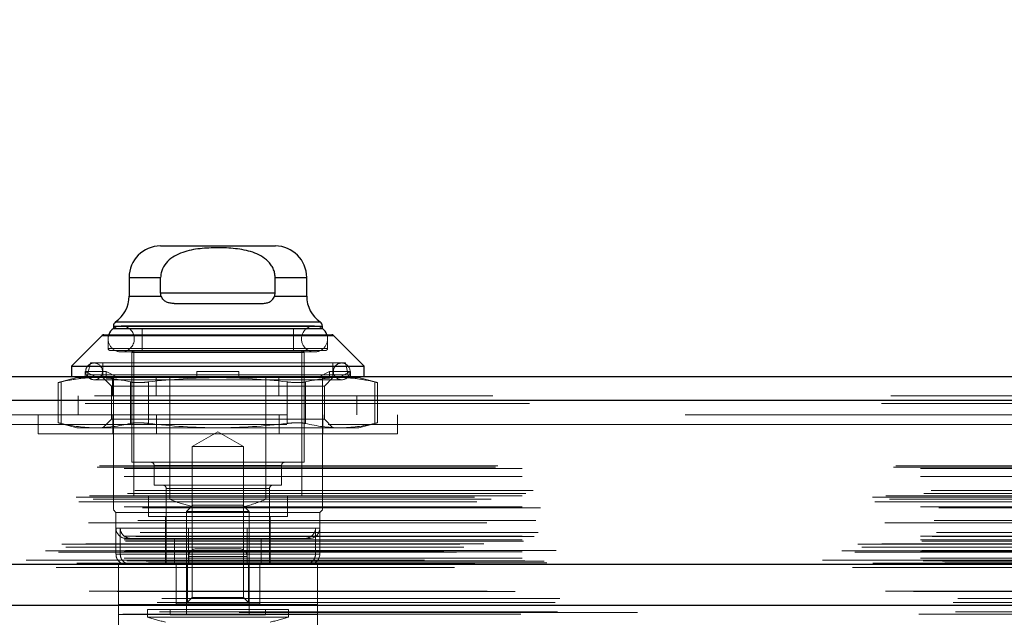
# Model space of a CAD drawing. Header units: inches. Extents: x 0.2 to 10.8, y 0.2 to 8.2.
# Tile 14 of 146: x 3.651 to 3.898, y 2.159 to 2.309. Entities that reach past the tile are written whole.
import ezdxf

# ---------------------------------------------------------------- set-up
doc = ezdxf.new("R2010")
doc.units = ezdxf.units.IN
doc.header["$MEASUREMENT"] = 0
doc.linetypes.add('HIDDEN', pattern=[0.07500000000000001, 0.05, -0.025])
doc.layers.add('DIMENSIONS', color=140, linetype='Continuous')
doc.styles.add('SLDTEXTSTYLE0', font='TXT', dxfattribs={"width": 0.7})
doc.dimstyles.new('SLDDIMSTYLE0', dxfattribs={"dimtxt": 0.0849609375, "dimasz": 0.13, "dimexe": 0, "dimexo": 0.0625, "dimgap": 0.021240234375, "dimtad": 0, "dimtih": 1, "dimtoh": 1, "dimlfac": 15, "dimrnd": 1e-09, "dimzin": 12, "dimdsep": 46, "dimtxsty": 'SLDTEXTSTYLE0', "dimsah": 1, "dimcen": 0.09, "dimadec": 0, "dimazin": 3, "dimtfac": 1, "dimtofl": 0, "dimtmove": 0, "dimatfit": 3, "dimfxl": 0, "dimfrac": 2, "dimtolj": 1, "dimtzin": 12, "dimarcsym": 0})

# ---------------------------------------------------------------- blocks, each defined once
blk = doc.blocks.new('_D_23')
at = {"layer": 'DIMENSIONS'}
for p, q in [((3.104856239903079, 2.204482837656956), (3.104856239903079, 2.574383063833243)), ((4.940722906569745, 2.204482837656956), (4.940722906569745, 2.574383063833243)), ((3.104856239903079, 2.449383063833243), (3.767690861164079, 2.449383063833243)), ((3.882817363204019, 2.449383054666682), (3.854287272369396, 2.449383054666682)), ((3.854287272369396, 2.449383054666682), (3.854287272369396, 2.314352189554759)), ((4.205965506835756, 2.449383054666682), (4.234495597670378, 2.449383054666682)), ((4.234495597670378, 2.449383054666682), (4.234495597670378, 2.314352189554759)), ((4.940722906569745, 2.449383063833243), (4.321092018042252, 2.449383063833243)), ((3.854287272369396, 2.314352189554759), (3.882817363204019, 2.314352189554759)), ((4.234495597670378, 2.314352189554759), (4.205965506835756, 2.314352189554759))]:
    blk.add_line(p, q, dxfattribs=at)
for points in [[(3.104856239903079, 2.449383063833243), (3.234856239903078, 2.429383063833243), (3.234856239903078, 2.469383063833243)], [(4.940722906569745, 2.449383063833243), (4.810722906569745, 2.469383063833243), (4.810722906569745, 2.429383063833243)]]:
    blk.add_solid(points, dxfattribs=at)
at = {"layer": 'DIMENSIONS', "char_height": 0.08333333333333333, "attachment_point": 1, "style": 'SLDTEXTSTYLE0'}
for s, insert in [('27.54', (3.882817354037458, 2.575825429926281)), ('699.5', (3.882817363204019, 2.421774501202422))]:
    blk.add_mtext(s, dxfattribs=dict(at, insert=insert))

msp = doc.modelspace()

# ---------------------------------------------------------------- linework, layer by layer
at = {"color": 7, "linetype": 'Continuous', "lineweight": 25}
for p, q in [((3.685846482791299, 2.251900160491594), (3.714717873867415, 2.251900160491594)), ((3.677972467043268, 2.244026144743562), (3.677972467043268, 2.239296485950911)), ((3.677972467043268, 2.244026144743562), (3.685906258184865, 2.244026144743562)), ((3.685906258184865, 2.240089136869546), (3.685906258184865, 2.244026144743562)), ((3.71465809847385, 2.240089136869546), (3.71465809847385, 2.244026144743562)), ((3.71465809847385, 2.244026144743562), (3.722591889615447, 2.244026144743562)), ((3.722591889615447, 2.239296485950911), (3.722591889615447, 2.244026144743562)), ((3.677972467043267, 2.239296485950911), (3.686052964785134, 2.239296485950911)), ((3.71465809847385, 2.240089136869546), (3.685906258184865, 2.240089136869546)), ((3.71451139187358, 2.239296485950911), (3.722591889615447, 2.239296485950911)), ((3.68933179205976, 2.237464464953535), (3.711232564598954, 2.237464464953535)), ((3.674035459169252, 2.231757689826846), (3.674035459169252, 2.231188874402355)), ((3.674035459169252, 2.231757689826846), (3.726528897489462, 2.231757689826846)), ((3.674035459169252, 2.23116525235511), (3.726528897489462, 2.23116525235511)), ((3.67459788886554, 2.232834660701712), (3.725966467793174, 2.232834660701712)), ((3.726528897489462, 2.231188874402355), (3.726528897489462, 2.231757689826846)), ((3.671257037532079, 2.229436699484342), (3.66353677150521, 2.221716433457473)), ((3.671257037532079, 2.229436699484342), (3.729307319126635, 2.229436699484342)), ((3.671628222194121, 2.229590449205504), (3.728936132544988, 2.229590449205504)), ((3.737027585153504, 2.221716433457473), (3.729307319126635, 2.229436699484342)), ((3.66353677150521, 2.221716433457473), (3.66353677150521, 2.219091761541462)), ((3.66353677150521, 2.221716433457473), (3.737027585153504, 2.221716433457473)), ((3.737027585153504, 2.219091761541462), (3.737027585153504, 2.221716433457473)), ((3.069320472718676, 2.21909176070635), (4.976226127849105, 2.21909176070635)), ((3.066964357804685, 2.213142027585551), (4.978582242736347, 2.213142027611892)), ((3.059696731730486, 2.171925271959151), (4.985849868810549, 2.171925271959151)), ((3.105650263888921, 2.161682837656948), (4.9399288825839, 2.161682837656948))]:
    msp.add_line(p, q, dxfattribs=at)
at = {"color": 7, "linetype": 'HIDDEN', "lineweight": 18}
for p, q in [((3.685906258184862, 2.244026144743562), (3.677972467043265, 2.244026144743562)), ((3.685906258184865, 2.244026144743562), (3.677972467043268, 2.244026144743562)), ((3.714658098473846, 2.244026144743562), (3.722591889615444, 2.244026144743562)), ((3.722591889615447, 2.244026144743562), (3.71465809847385, 2.244026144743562)), ((3.686052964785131, 2.239296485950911), (3.677972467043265, 2.239296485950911)), ((3.686052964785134, 2.239296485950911), (3.677972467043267, 2.239296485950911)), ((3.685906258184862, 2.240089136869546), (3.714658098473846, 2.240089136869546)), ((3.685906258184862, 2.240089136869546), (3.714658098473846, 2.240089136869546)), ((3.71465809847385, 2.240089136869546), (3.685906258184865, 2.240089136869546)), ((3.714511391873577, 2.239296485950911), (3.722591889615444, 2.239296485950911)), ((3.722591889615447, 2.239296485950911), (3.71451139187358, 2.239296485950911)), ((3.726528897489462, 2.231757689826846), (3.674035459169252, 2.231757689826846)), ((3.674035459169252, 2.231188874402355), (3.674035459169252, 2.23116525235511)), ((3.72652889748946, 2.231757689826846), (3.674154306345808, 2.231757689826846)), ((3.725966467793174, 2.232834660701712), (3.67459788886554, 2.232834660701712)), ((3.725966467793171, 2.232834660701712), (3.674714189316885, 2.232834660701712)), ((3.724560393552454, 2.231845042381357), (3.67600396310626, 2.231845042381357)), ((3.681253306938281, 2.23116525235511), (3.681253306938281, 2.225653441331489)), ((3.719311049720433, 2.225653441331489), (3.719311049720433, 2.23116525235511)), ((3.726528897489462, 2.23116525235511), (3.726528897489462, 2.231188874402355)), ((3.729307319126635, 2.229436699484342), (3.671257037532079, 2.229436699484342)), ((3.729307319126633, 2.229436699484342), (3.671373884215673, 2.229436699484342)), ((3.672723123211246, 2.229590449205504), (3.672723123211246, 2.226178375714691)), ((3.727841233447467, 2.226178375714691), (3.727841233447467, 2.229590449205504)), ((3.727841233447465, 2.226178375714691), (3.672723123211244, 2.226178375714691)), ((3.672723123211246, 2.226178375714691), (3.727841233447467, 2.226178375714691)), ((3.673248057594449, 2.225653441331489), (3.727316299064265, 2.225653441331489)), ((3.67600396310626, 2.225283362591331), (3.724560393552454, 2.225283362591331)), ((3.721935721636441, 2.225128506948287), (3.678628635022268, 2.225128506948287)), ((3.678628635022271, 2.225128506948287), (3.721935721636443, 2.225128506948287)), ((3.678628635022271, 2.225128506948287), (3.678628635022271, 2.197569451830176)), ((3.679153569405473, 2.225653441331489), (3.679153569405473, 2.189170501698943)), ((3.721410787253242, 2.189170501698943), (3.721410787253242, 2.225653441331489)), ((3.721935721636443, 2.197569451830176), (3.721935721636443, 2.225128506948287)), ((3.668261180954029, 2.222503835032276), (3.667567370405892, 2.219498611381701)), ((3.668261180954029, 2.222503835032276), (3.732303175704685, 2.222503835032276)), ((3.671410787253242, 2.222503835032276), (3.671410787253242, 2.219091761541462)), ((3.729153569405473, 2.219091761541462), (3.729153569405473, 2.222503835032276)), ((3.732996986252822, 2.219498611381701), (3.732303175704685, 2.222503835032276)), ((3.664849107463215, 2.218829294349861), (3.660179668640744, 2.217578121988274)), ((3.664849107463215, 2.218829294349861), (3.667310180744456, 2.218829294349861)), ((3.666971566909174, 2.21872567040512), (3.666971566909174, 2.220404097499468)), ((3.672220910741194, 2.220404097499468), (3.666971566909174, 2.220404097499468)), ((3.666971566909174, 2.220404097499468), (3.669925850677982, 2.218829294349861)), ((3.666971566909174, 2.21872567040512), (3.667310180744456, 2.218829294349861)), ((3.667310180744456, 2.218829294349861), (3.669925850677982, 2.218829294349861)), ((3.667567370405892, 2.219498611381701), (3.732879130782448, 2.219498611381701)), ((3.732996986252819, 2.219498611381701), (3.667685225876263, 2.219498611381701)), ((3.672559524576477, 2.218829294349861), (3.669925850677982, 2.218829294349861)), ((3.671410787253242, 2.218829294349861), (3.673542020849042, 2.216698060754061)), ((3.672220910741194, 2.21872567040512), (3.672220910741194, 2.220404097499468)), ((3.672220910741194, 2.220404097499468), (3.675175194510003, 2.218829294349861)), ((3.672220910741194, 2.21872567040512), (3.672559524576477, 2.218829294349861)), ((3.672559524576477, 2.218829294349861), (3.700282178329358, 2.218829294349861)), ((3.673795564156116, 2.214291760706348), (3.673795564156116, 2.21909176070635)), ((3.674035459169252, 2.188251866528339), (3.674035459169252, 2.219091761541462)), ((3.684762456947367, 2.214291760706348), (3.684762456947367, 2.21909176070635)), ((3.688254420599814, 2.188251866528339), (3.688254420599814, 2.219091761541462)), ((3.695032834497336, 2.220404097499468), (3.705531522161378, 2.220404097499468)), ((3.695032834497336, 2.220404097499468), (3.695032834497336, 2.218829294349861)), ((3.695032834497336, 2.21872567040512), (3.695032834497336, 2.218829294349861)), ((3.700282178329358, 2.218829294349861), (3.728004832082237, 2.218829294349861)), ((3.705531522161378, 2.220404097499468), (3.705531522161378, 2.218829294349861)), ((3.705531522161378, 2.21872567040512), (3.705531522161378, 2.218829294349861)), ((3.7123099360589, 2.188251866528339), (3.7123099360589, 2.219091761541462)), ((3.715562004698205, 2.214291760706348), (3.715562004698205, 2.21909176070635)), ((3.725389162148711, 2.218829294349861), (3.72834344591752, 2.220404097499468)), ((3.726528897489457, 2.214291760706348), (3.726528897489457, 2.21909176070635)), ((3.727022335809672, 2.216698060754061), (3.729153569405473, 2.218829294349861)), ((3.72834344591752, 2.21872567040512), (3.728004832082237, 2.218829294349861)), ((3.730638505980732, 2.218829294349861), (3.728004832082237, 2.218829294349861)), ((3.72834344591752, 2.220404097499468), (3.73359278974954, 2.220404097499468)), ((3.72834344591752, 2.220404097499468), (3.72834344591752, 2.21872567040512)), ((3.730638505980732, 2.218829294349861), (3.73359278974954, 2.220404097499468)), ((3.733254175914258, 2.218829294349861), (3.730638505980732, 2.218829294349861)), ((3.73359278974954, 2.21872567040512), (3.733254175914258, 2.218829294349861)), ((3.733254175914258, 2.218829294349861), (3.735715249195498, 2.218829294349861)), ((3.73359278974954, 2.220404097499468), (3.73359278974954, 2.21872567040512)), ((3.74038468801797, 2.217578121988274), (3.735715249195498, 2.218829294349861)), ((3.660179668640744, 2.217594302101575), (3.660179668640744, 2.207465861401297)), ((3.660882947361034, 2.217743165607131), (3.660882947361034, 2.207316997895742)), ((3.660882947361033, 2.217743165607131), (3.660882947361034, 2.207316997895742)), ((3.660882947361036, 2.217743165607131), (3.660882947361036, 2.207316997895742)), ((3.660882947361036, 2.217743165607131), (3.660882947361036, 2.207316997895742)), ((3.669179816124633, 2.218304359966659), (3.731384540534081, 2.218304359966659)), ((3.673542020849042, 2.216698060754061), (3.723439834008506, 2.216698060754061)), ((3.673542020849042, 2.216698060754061), (3.673542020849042, 2.208362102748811)), ((3.678309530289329, 2.217743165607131), (3.678309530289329, 2.207316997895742)), ((3.678309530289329, 2.217743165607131), (3.678309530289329, 2.207316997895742)), ((3.678309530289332, 2.217743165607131), (3.678309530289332, 2.207316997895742)), ((3.678309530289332, 2.217743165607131), (3.678309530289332, 2.207316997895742)), ((3.682855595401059, 2.217743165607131), (3.682855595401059, 2.207316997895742)), ((3.682855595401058, 2.217743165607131), (3.682855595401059, 2.207316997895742)), ((3.682855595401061, 2.217743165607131), (3.682855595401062, 2.207316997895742)), ((3.682855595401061, 2.217743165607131), (3.682855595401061, 2.207316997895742)), ((3.717708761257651, 2.217743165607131), (3.71770876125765, 2.207316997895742)), ((3.717708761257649, 2.217743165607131), (3.717708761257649, 2.207316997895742)), ((3.717708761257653, 2.217743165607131), (3.717708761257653, 2.207316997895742)), ((3.717708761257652, 2.217743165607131), (3.717708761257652, 2.207316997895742)), ((3.72225482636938, 2.217743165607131), (3.72225482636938, 2.207316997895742)), ((3.72225482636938, 2.217743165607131), (3.72225482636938, 2.207316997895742)), ((3.722254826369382, 2.217743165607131), (3.722254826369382, 2.207316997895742)), ((3.722254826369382, 2.217743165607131), (3.722254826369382, 2.207316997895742)), ((3.723439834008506, 2.216698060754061), (3.727022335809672, 2.216698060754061)), ((3.727022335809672, 2.208362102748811), (3.727022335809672, 2.216698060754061)), ((3.739681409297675, 2.217743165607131), (3.739681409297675, 2.207316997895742)), ((3.739681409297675, 2.217743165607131), (3.739681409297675, 2.207316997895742)), ((3.739681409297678, 2.217743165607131), (3.739681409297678, 2.207316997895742)), ((3.739681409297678, 2.217743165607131), (3.739681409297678, 2.207316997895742)), ((3.74038468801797, 2.207465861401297), (3.74038468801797, 2.217594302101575)), ((3.069320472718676, 2.214291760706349), (4.976226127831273, 2.21429176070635)), ((3.66519556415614, 2.214291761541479), (3.66519556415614, 2.209491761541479)), ((3.726528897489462, 2.188251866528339), (3.726528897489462, 2.214291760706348)), ((3.73519556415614, 2.20949176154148), (3.73519556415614, 2.214291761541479)), ((4.978582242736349, 2.213142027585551), (3.066964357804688, 2.213142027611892)), ((3.066964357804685, 2.21230851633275), (4.978582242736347, 2.21230851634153)), ((4.97858224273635, 2.21230851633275), (3.066964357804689, 2.21230851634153)), ((4.917628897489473, 2.209491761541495), (3.127962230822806, 2.209491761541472)), ((3.655148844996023, 2.209491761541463), (3.655148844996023, 2.204691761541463)), ((3.673915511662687, 2.204691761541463), (3.673915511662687, 2.209491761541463)), ((3.684882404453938, 2.204691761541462), (3.684882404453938, 2.209491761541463)), ((3.715681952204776, 2.204691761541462), (3.715681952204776, 2.209491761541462)), ((3.726648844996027, 2.204691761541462), (3.726648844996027, 2.209491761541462)), ((3.74541551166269, 2.204691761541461), (3.74541551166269, 2.209491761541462)), ((3.127962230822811, 2.207091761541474), (4.917628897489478, 2.20709176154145)), ((3.127962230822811, 2.207091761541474), (4.917628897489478, 2.20709176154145)), ((4.917628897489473, 2.207091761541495), (3.127962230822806, 2.207091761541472)), ((4.917628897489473, 2.207091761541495), (3.127962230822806, 2.207091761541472)), ((3.660179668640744, 2.207482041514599), (3.664849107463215, 2.206230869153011)), ((3.664849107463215, 2.206230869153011), (3.669596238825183, 2.206230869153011)), ((3.669596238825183, 2.206230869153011), (3.700282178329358, 2.206230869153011)), ((3.673542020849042, 2.208362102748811), (3.671410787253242, 2.206230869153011)), ((3.673542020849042, 2.208362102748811), (3.723439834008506, 2.208362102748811)), ((3.700282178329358, 2.206230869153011), (3.73096811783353, 2.206230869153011)), ((3.723439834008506, 2.208362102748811), (3.727022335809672, 2.208362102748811)), ((3.729153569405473, 2.206230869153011), (3.727022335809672, 2.208362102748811)), ((3.73096811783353, 2.206230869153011), (3.735715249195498, 2.206230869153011)), ((3.735715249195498, 2.206230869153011), (3.74038468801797, 2.207482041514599)), ((3.74541551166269, 2.204691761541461), (3.655148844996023, 2.204691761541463)), ((3.700282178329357, 2.205229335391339), (3.693829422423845, 2.201503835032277)), ((3.706734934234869, 2.201503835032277), (3.700282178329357, 2.205229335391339)), ((3.693829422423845, 2.201503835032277), (3.706734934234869, 2.201503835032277)), ((3.693829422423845, 2.201503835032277), (3.693829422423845, 2.163557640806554)), ((3.706734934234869, 2.163557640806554), (3.706734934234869, 2.201503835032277)), ((3.069985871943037, 2.196301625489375), (4.975560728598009, 2.196301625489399)), ((3.070570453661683, 2.196647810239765), (4.974976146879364, 2.196647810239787)), ((3.678628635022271, 2.197569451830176), (3.721935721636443, 2.197569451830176)), ((3.716292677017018, 2.196782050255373), (3.68427167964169, 2.196782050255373)), ((3.684271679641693, 2.196782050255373), (3.716292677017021, 2.196782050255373)), ((3.684271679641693, 2.196782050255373), (3.684271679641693, 2.191795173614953)), ((3.716292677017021, 2.191795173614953), (3.716292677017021, 2.196782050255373)), ((3.07674424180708, 2.195981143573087), (4.968802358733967, 2.195981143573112)), ((3.076744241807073, 2.195981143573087), (4.96880235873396, 2.195981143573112)), ((3.07674424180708, 2.193955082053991), (4.968802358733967, 2.193955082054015)), ((3.684271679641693, 2.191795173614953), (3.716292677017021, 2.191795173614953)), ((3.064702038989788, 2.188755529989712), (4.980844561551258, 2.188755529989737)), ((4.977616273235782, 2.189690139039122), (3.067940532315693, 2.189690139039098)), ((3.07674424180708, 2.189127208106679), (4.968802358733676, 2.189127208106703)), ((4.968056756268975, 2.189132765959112), (3.077487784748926, 2.189132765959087)), ((3.0794370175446, 2.190508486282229), (4.966109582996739, 2.190508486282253)), ((3.679153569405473, 2.189170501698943), (3.721410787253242, 2.189170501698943)), ((3.682828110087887, 2.189170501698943), (3.682828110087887, 2.183921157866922)), ((3.687290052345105, 2.19100777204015), (3.713153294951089, 2.19100777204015)), ((3.687290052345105, 2.19100777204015), (3.687290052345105, 2.171847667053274)), ((3.713274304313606, 2.19100777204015), (3.687411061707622, 2.19100777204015)), ((3.713274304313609, 2.171847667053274), (3.713274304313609, 2.19100777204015)), ((3.717736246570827, 2.183921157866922), (3.717736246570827, 2.189170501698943)), ((3.065327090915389, 2.18758850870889), (4.980213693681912, 2.187588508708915)), ((3.068943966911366, 2.188288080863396), (4.976602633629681, 2.188288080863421)), ((3.07674424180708, 2.186371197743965), (4.968802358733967, 2.186371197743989)), ((3.674035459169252, 2.188251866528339), (3.688254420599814, 2.188251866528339)), ((3.694018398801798, 2.186808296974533), (3.692408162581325, 2.185198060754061)), ((3.694018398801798, 2.186808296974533), (3.706545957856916, 2.186808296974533)), ((3.708156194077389, 2.185198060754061), (3.706545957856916, 2.186808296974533)), ((3.7123099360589, 2.188251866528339), (3.726528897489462, 2.188251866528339)), ((3.081356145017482, 2.186116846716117), (4.96418380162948, 2.186116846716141)), ((3.674035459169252, 2.185627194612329), (3.674691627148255, 2.184971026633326)), ((3.674691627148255, 2.184971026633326), (3.725872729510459, 2.184971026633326)), ((3.674691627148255, 2.184971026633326), (3.674691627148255, 2.18103401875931)), ((3.682828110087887, 2.183921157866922), (3.717736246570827, 2.183921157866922)), ((3.687158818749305, 2.183921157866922), (3.687158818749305, 2.1784093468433)), ((3.692408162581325, 2.185198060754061), (3.708156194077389, 2.185198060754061)), ((3.692408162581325, 2.185198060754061), (3.692408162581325, 2.159249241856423)), ((3.708156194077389, 2.159249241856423), (3.708156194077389, 2.185198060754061)), ((3.71340553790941, 2.171847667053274), (3.71340553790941, 2.183921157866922)), ((3.725872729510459, 2.184971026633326), (3.726528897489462, 2.185627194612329)), ((3.725872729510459, 2.174472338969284), (3.725872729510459, 2.184971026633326)), ((4.967811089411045, 2.182371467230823), (3.077735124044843, 2.182371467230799)), ((3.080180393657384, 2.182911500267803), (4.965366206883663, 2.182911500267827)), ((3.080180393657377, 2.182911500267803), (4.965366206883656, 2.182911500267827)), ((4.979706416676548, 2.178936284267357), (3.065832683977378, 2.178936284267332)), ((3.07674424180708, 2.179034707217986), (4.968802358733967, 2.179034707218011)), ((3.080766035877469, 2.179923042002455), (4.964777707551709, 2.17992304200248)), ((3.674691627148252, 2.181034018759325), (3.674691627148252, 2.174472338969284)), ((3.707631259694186, 2.18103401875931), (3.674808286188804, 2.18103401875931)), ((3.675769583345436, 2.174472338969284), (3.675769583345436, 2.18103401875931)), ((3.692933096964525, 2.18103401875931), (3.725756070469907, 2.18103401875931)), ((3.707631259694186, 2.174472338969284), (3.707631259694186, 2.18103401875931)), ((3.724794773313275, 2.174472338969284), (3.724794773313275, 2.18103401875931)), ((3.061051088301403, 2.177015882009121), (4.984495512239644, 2.177015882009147)), ((3.067088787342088, 2.177040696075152), (4.978457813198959, 2.177040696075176)), ((3.07674424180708, 2.178096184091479), (4.968802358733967, 2.178096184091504)), ((3.076744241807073, 2.178096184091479), (4.96880235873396, 2.178096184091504)), ((3.077077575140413, 2.177762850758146), (4.968469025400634, 2.177762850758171)), ((3.677316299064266, 2.1784093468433), (3.707631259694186, 2.1784093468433)), ((3.687158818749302, 2.178409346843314), (3.687158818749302, 2.171847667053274)), ((3.689409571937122, 2.171847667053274), (3.689409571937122, 2.1784093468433)), ((3.692933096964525, 2.171847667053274), (3.692933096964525, 2.1784093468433)), ((3.71115478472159, 2.1784093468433), (3.707631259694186, 2.1784093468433)), ((3.71115478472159, 2.171847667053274), (3.71115478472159, 2.1784093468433)), ((3.71115478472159, 2.1784093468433), (3.722040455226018, 2.1784093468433)), ((3.722040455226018, 2.1784093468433), (3.723248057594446, 2.1784093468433)), ((3.056996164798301, 2.175305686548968), (4.988550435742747, 2.175305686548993)), ((3.056996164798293, 2.175305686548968), (4.98855043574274, 2.175305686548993)), ((3.060232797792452, 2.174965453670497), (4.985313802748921, 2.174965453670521)), ((4.985241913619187, 2.175373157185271), (3.060304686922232, 2.175373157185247)), ((3.062065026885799, 2.176256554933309), (4.98343887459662, 2.176256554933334)), ((3.07674424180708, 2.175096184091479), (4.968802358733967, 2.175096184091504)), ((3.076744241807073, 2.175096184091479), (4.96880235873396, 2.175096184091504)), ((3.077077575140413, 2.175429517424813), (4.968469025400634, 2.175429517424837)), ((3.724794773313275, 2.174472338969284), (3.674812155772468, 2.174472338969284)), ((3.675769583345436, 2.174472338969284), (3.725752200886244, 2.174472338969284)), ((3.694950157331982, 2.175847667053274), (3.694947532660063, 2.175847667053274)), ((3.705616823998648, 2.175847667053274), (3.694950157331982, 2.175847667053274)), ((3.064050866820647, 2.171864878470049), (4.981495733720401, 2.171864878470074)), ((3.064218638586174, 2.171843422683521), (4.981327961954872, 2.171843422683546)), ((3.064821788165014, 2.17222609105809), (4.980724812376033, 2.172226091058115)), ((3.064821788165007, 2.17222609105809), (4.980724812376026, 2.172226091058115)), ((3.07674424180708, 2.173437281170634), (4.968802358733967, 2.173437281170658)), ((3.076744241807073, 2.173437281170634), (4.96880235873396, 2.173437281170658)), ((3.077410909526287, 2.172762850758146), (4.968135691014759, 2.172762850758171)), ((3.07741090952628, 2.172762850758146), (4.968135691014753, 2.172762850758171)), ((3.082274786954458, 2.172706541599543), (4.963271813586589, 2.172706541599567)), ((3.082274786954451, 2.172706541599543), (4.963271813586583, 2.172706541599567)), ((3.082893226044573, 2.172268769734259), (4.962653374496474, 2.172268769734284)), ((3.082893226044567, 2.172268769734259), (4.962653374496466, 2.172268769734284)), ((4.952162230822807, 2.172958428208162), (3.093428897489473, 2.172958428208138)), ((3.675280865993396, 2.171847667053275), (3.675280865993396, 2.161847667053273)), ((3.675283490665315, 2.171847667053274), (3.725283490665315, 2.171847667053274)), ((3.675283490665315, 2.171847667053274), (3.675283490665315, 2.159346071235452)), ((3.689780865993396, 2.171847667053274), (3.689780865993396, 2.161847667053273)), ((3.689783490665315, 2.171847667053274), (3.689783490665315, 2.161847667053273)), ((3.692628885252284, 2.162136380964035), (3.692628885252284, 2.171847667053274)), ((3.692947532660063, 2.173847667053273), (3.692947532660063, 2.171847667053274)), ((3.70761419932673, 2.173847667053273), (3.692947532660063, 2.173847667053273)), ((3.692947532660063, 2.173847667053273), (3.70761419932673, 2.173847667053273)), ((3.692950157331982, 2.173847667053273), (3.692950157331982, 2.171847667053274)), ((3.707616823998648, 2.173847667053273), (3.692950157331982, 2.173847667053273)), ((3.692950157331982, 2.173847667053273), (3.707616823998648, 2.173847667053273)), ((3.70761419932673, 2.173847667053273), (3.70761419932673, 2.171847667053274)), ((3.707616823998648, 2.173847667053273), (3.707616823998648, 2.171847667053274)), ((3.707935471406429, 2.162136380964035), (3.707935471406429, 2.171847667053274)), ((3.710780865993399, 2.162136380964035), (3.710780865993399, 2.171847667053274)), ((3.710783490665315, 2.171847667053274), (3.710783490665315, 2.161847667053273)), ((3.725280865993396, 2.171847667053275), (3.725280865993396, 2.161847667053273)), ((3.725283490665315, 2.171847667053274), (3.725283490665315, 2.159346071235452)), ((3.059696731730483, 2.17109176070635), (4.985849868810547, 2.17109176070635)), ((3.086165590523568, 2.16331525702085), (4.959381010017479, 2.163315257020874)), ((3.675280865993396, 2.155596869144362), (3.675280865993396, 2.161847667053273)), ((3.675283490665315, 2.161847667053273), (3.725283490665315, 2.161847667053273)), ((3.689783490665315, 2.162136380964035), (3.692628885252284, 2.162136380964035)), ((3.693829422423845, 2.163557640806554), (3.692408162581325, 2.162136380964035)), ((3.692628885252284, 2.162136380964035), (3.707935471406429, 2.162136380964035)), ((3.693829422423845, 2.163557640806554), (3.706734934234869, 2.163557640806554)), ((3.708156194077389, 2.162136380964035), (3.706734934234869, 2.163557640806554)), ((3.707935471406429, 2.162136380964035), (3.710780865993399, 2.162136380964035)), ((3.710780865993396, 2.162136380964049), (3.710780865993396, 2.161847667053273)), ((3.725280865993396, 2.155596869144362), (3.725280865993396, 2.161847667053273)), ((3.076369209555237, 2.159434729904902), (4.969166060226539, 2.159434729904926)), ((3.085597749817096, 2.160013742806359), (4.959946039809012, 2.160013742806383)), ((3.105650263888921, 2.159777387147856), (4.9399288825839, 2.15977738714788)), ((3.725280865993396, 2.159346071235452), (3.675280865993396, 2.159346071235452)), ((3.675283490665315, 2.159346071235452), (3.725283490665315, 2.159346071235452)), ((3.675283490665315, 2.159346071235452), (3.675283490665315, 2.141431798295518)), ((3.682565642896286, 2.160561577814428), (3.717998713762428, 2.160561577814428)), ((3.682565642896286, 2.160561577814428), (3.682565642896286, 2.158608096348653)), ((3.688339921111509, 2.160561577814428), (3.688339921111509, 2.159249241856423)), ((3.688339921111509, 2.159249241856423), (3.712224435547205, 2.159249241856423)), ((3.712224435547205, 2.159249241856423), (3.712224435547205, 2.160561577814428)), ((3.717998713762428, 2.158608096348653), (3.717998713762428, 2.160561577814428)), ((3.725283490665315, 2.159346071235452), (3.725283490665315, 2.141431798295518)), ((3.682565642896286, 2.158608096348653), (3.717998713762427, 2.158608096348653))]:
    msp.add_line(p, q, dxfattribs=at)
at = {"color": 7, "linetype": 'HIDDEN', "lineweight": 18, "flags": 128}
for points in [[(3.67600396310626, 2.231845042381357), (3.674748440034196, 2.231595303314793), (3.674035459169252, 2.231188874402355)], [(3.726528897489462, 2.231188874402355), (3.725815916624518, 2.231595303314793), (3.724560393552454, 2.231845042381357)], [(4.974975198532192, 2.165130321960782), (4.038160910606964, 2.165130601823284), (3.070574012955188, 2.165130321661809)], [(4.967959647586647, 2.16514489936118), (4.038160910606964, 2.16514496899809), (3.077584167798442, 2.165144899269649)], [(4.98500221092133, 2.16229822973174), (3.982326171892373, 2.16229805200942), (3.060539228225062, 2.162298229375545)], [(4.985007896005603, 2.162298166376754), (4.101505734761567, 2.162295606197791), (3.060540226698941, 2.162298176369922)], [(3.085601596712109, 2.160013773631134), (4.00737722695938, 2.160014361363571), (4.959966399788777, 2.160013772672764)]]:
    msp.add_lwpolyline(points, dxfattribs=at)
at = {"color": 7, "linetype": 'Continuous', "lineweight": 25}
for centre, radius, start, end in [((3.6858464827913, 2.244026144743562), 0.007874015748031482, 90.00000000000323, 180), ((3.714717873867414, 2.244026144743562), 0.00787401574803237, 0, 89.99999999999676), ((3.670098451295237, 2.239296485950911), 0.007874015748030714, 304.8499045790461, 0), ((3.730465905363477, 2.239296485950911), 0.007874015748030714, 180, 235.1500954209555), ((3.67600396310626, 2.228564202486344), 0.003280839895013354, 126.8698976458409, 161.7719472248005), ((3.675347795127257, 2.231757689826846), 0.001312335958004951, 124.8499045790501, 180), ((3.725216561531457, 2.231757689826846), 0.001312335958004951, 0, 55.15009542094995), ((3.724560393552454, 2.228564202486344), 0.003280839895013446, 18.22805277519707, 53.13010235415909), ((3.671628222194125, 2.22906551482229), 0.0005249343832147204, 90.00000000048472, 134.9999999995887), ((3.728936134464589, 2.22906551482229), 0.0005249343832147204, 45.0000000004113, 89.99999999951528)]:
    msp.add_arc(centre, radius, start, end, dxfattribs=at)
at = {"color": 7, "linetype": 'HIDDEN', "lineweight": 18}
for centre, radius, start, end in [((3.67600396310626, 2.228564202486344), 0.003280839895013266, 270.0000000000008, 90), ((3.724560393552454, 2.228564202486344), 0.003280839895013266, 90, 270.0000000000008), ((3.67600396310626, 2.228564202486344), 0.003280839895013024, 161.7719472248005, 270.0000000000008), ((3.724560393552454, 2.228564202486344), 0.003280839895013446, 270.0000000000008, 18.22805277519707), ((3.673248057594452, 2.226178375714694), 0.0005249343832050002, 180.0000000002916, 269.9999999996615), ((3.727316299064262, 2.226178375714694), 0.0005249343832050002, 270.0000000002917, 359.99999999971), ((3.679153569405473, 2.225128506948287), 0.0005249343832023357, 90.00000000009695, 180), ((3.721410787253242, 2.225128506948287), 0.0005249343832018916, 0, 90), ((3.669179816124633, 2.220404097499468), 0.002099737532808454, 90, 270.0000000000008), ((3.669179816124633, 2.220404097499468), 0.002099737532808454, 270.0000000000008, 90), ((3.731384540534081, 2.220404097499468), 0.002099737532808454, 90, 270.0000000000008), ((3.731384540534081, 2.220404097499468), 0.002099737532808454, 270.0000000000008, 90), ((3.667055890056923, 2.219616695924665), 0.0005249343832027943, 270.0000000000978, 346.9999999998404), ((3.733508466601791, 2.219616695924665), 0.0005249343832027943, 193.0000000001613, 269.9999999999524), ((3.68348427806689, 2.196782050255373), 0.0007874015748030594, 0, 90), ((3.717080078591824, 2.196782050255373), 0.0007874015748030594, 89.99999999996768, 180), ((3.686502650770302, 2.19100777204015), 0.0007874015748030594, 0, 90.00000000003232), ((3.714061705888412, 2.19100777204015), 0.0007874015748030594, 89.99999999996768, 180), ((3.677316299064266, 2.18103401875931), 0.00262467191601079, 180, 270.0000000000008), ((3.723248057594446, 2.18103401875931), 0.002624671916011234, 270.0000000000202, 0), ((3.677316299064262, 2.174472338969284), 0.00262467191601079, 180, 270.0000000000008), ((3.694947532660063, 2.173847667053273), 0.002000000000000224, 90, 180), ((3.694950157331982, 2.173847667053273), 0.002000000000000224, 90, 180), ((3.70561419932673, 2.173847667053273), 0.002000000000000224, 0, 90), ((3.705616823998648, 2.173847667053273), 0.002000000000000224, 0, 90), ((3.723248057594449, 2.174472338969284), 0.00262467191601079, 270.0000000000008, 0), ((3.700282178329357, 2.21747496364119), 0.06147506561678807, 253.2503397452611, 257.673954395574), ((3.700282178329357, 2.21747496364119), 0.06147506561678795, 282.3260456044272, 286.7496602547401)]:
    msp.add_arc(centre, radius, start, end, dxfattribs=at)
at = {"color": 7, "linetype": 'Continuous', "lineweight": 25}
for points, knots in [([(3.71465809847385, 2.244026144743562), (3.71465809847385, 2.244406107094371), (3.714615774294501, 2.244778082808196), (3.71445285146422, 2.245507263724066), (3.714330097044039, 2.245868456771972), (3.71401686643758, 2.246553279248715), (3.713827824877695, 2.246876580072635), (3.71339226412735, 2.24748930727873), (3.713144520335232, 2.247778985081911), (3.712350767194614, 2.248573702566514), (3.711741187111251, 2.249020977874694), (3.710438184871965, 2.249769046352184), (3.709754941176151, 2.250065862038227), (3.708344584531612, 2.250552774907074), (3.707613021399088, 2.250742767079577), (3.706151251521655, 2.251039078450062), (3.70541769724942, 2.251146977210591), (3.703211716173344, 2.251390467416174), (3.701734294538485, 2.251450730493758), (3.698771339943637, 2.251448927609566), (3.697279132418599, 2.251386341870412), (3.694322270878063, 2.251051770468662), (3.692844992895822, 2.250776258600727), (3.690749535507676, 2.250041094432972), (3.690065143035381, 2.249739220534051), (3.688774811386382, 2.248987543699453), (3.688175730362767, 2.248542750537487), (3.687123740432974, 2.247475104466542), (3.686692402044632, 2.246876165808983), (3.686228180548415, 2.245852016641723), (3.686108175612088, 2.245495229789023), (3.685948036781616, 2.244772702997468), (3.685906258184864, 2.244403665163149), (3.685906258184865, 2.244026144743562)], [0, 0, 0, 0, 0.03124999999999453, 0.03124999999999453, 0.06249999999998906, 0.06249999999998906, 0.0937499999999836, 0.0937499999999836, 0.1249999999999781, 0.1249999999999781, 0.1874999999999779, 0.1874999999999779, 0.2499999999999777, 0.2499999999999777, 0.3124999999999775, 0.3124999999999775, 0.3749999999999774, 0.3749999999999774, 0.49999999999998, 0.49999999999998, 0.6249999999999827, 0.6249999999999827, 0.7499999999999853, 0.7499999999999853, 0.8124999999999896, 0.8124999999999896, 0.8749999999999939, 0.8749999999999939, 0.9374999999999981, 0.9374999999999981, 0.968749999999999, 0.968749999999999, 1, 1, 1, 1]), ([(3.68933179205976, 2.237464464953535), (3.688983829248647, 2.237464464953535), (3.688646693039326, 2.237485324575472), (3.687997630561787, 2.237590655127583), (3.687681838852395, 2.237676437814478), (3.687101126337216, 2.237945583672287), (3.686833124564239, 2.238131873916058), (3.686379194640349, 2.238625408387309), (3.686190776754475, 2.238936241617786), (3.686052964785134, 2.239296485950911)], [0, 0, 0, 0, 0.25, 0.25, 0.5, 0.5, 0.75, 0.75, 1, 1, 1, 1]), ([(3.711232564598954, 2.237464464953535), (3.711580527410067, 2.237464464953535), (3.711917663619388, 2.237485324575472), (3.712566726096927, 2.237590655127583), (3.712882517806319, 2.237676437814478), (3.713463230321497, 2.237945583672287), (3.713731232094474, 2.238131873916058), (3.714185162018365, 2.238625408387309), (3.714373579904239, 2.238936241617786), (3.71451139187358, 2.239296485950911)], [0, 0, 0, 0, 0.25, 0.25, 0.5, 0.5, 0.75, 0.75, 1, 1, 1, 1])]:
    msp.add_open_spline(points, degree=3, knots=knots, dxfattribs=at)
for points in [[(3.686052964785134, 2.239296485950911), (3.685958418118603, 2.239543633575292), (3.685906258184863, 2.239812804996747), (3.685906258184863, 2.240089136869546)], [(3.71451139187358, 2.239296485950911), (3.714605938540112, 2.239543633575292), (3.714658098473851, 2.239812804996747), (3.714658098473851, 2.240089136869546)]]:
    msp.add_open_spline(points, degree=3, dxfattribs=at)
at = {"color": 7, "linetype": 'HIDDEN', "lineweight": 18}
for points in [[(3.660882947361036, 2.217743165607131), (3.663777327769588, 2.218427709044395), (3.666680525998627, 2.218829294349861), (3.669596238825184, 2.218829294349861)], [(3.666971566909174, 2.21872567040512), (3.664935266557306, 2.218565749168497), (3.662906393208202, 2.218221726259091), (3.660882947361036, 2.217743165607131)], [(3.678309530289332, 2.217743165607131), (3.676286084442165, 2.218221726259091), (3.674257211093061, 2.218565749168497), (3.672220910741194, 2.21872567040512)], [(3.700282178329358, 2.218829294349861), (3.694450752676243, 2.218829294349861), (3.688644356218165, 2.218427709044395), (3.682855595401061, 2.217743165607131)], [(3.717708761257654, 2.217743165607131), (3.71192000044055, 2.218427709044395), (3.706113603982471, 2.218829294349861), (3.700282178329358, 2.218829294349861)], [(3.722254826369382, 2.217743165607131), (3.724278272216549, 2.218221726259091), (3.726307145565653, 2.218565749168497), (3.72834344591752, 2.21872567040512)], [(3.73096811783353, 2.218829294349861), (3.733883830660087, 2.218829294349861), (3.736787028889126, 2.218427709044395), (3.739681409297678, 2.217743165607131)], [(3.73359278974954, 2.21872567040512), (3.735629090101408, 2.218565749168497), (3.737657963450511, 2.218221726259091), (3.739681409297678, 2.217743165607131)], [(3.660882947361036, 2.207316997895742), (3.663777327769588, 2.206632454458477), (3.666680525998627, 2.206230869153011), (3.669596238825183, 2.206230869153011)], [(3.669596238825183, 2.206230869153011), (3.672511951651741, 2.206230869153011), (3.67541514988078, 2.206632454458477), (3.678309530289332, 2.207316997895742)], [(3.682855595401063, 2.207316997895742), (3.688644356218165, 2.206632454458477), (3.694450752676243, 2.206230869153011), (3.700282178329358, 2.206230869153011)], [(3.700282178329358, 2.206230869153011), (3.706113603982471, 2.206230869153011), (3.711920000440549, 2.206632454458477), (3.717708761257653, 2.207316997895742)], [(3.722254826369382, 2.207316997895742), (3.725149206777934, 2.206632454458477), (3.728052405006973, 2.206230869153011), (3.73096811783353, 2.206230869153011)], [(3.73096811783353, 2.206230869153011), (3.733883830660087, 2.206230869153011), (3.736787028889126, 2.206632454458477), (3.739681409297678, 2.207316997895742)]]:
    msp.add_open_spline(points, degree=3, dxfattribs=at)
for points, knots in [([(3.660882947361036, 2.217743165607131), (3.660623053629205, 2.217682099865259), (3.66021079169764, 2.217585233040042), (3.660238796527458, 2.217591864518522), (3.660249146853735, 2.21759431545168)], [0, 0, 0, 0, 0.6304092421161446, 1, 1, 1, 1]), ([(3.682855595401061, 2.217743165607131), (3.682395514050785, 2.21768875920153), (3.681944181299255, 2.217647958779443), (3.681058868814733, 2.217592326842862), (3.680628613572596, 2.217578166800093), (3.679837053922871, 2.217578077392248), (3.679465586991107, 2.217592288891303), (3.678820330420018, 2.217647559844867), (3.678539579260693, 2.217688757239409), (3.678309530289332, 2.217743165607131)], [0, 0, 0, 0, 0.25, 0.25, 0.5, 0.5, 0.75, 0.75, 1, 1, 1, 1]), ([(3.722254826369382, 2.217743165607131), (3.722024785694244, 2.21768875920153), (3.72174762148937, 2.217647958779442), (3.721100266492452, 2.217592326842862), (3.720730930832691, 2.217578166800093), (3.719939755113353, 2.217578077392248), (3.719507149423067, 2.217592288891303), (3.71862547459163, 2.217647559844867), (3.718168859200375, 2.217688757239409), (3.717708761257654, 2.217743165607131)], [0, 0, 0, 0, 0.25, 0.25, 0.5, 0.5, 0.75, 0.75, 1, 1, 1, 1]), ([(3.740315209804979, 2.21759431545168), (3.740332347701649, 2.217590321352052), (3.7403906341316, 2.217576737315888), (3.740053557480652, 2.217655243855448), (3.739730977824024, 2.217731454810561), (3.739681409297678, 2.217743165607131)], [0, 0, 0, 0, 0.2606228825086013, 0.8863851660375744, 1, 1, 1, 1]), ([(3.660249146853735, 2.207465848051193), (3.660232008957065, 2.20746984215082), (3.660173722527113, 2.207483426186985), (3.660510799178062, 2.207404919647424), (3.660833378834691, 2.207328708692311), (3.660882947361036, 2.207316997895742)], [0, 0, 0, 0, 0.2606228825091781, 0.8863851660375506, 0.9999999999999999, 0.9999999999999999, 0.9999999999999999, 0.9999999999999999]), ([(3.678309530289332, 2.207316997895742), (3.678539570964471, 2.207371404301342), (3.678816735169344, 2.20741220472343), (3.679464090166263, 2.207467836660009), (3.679833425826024, 2.207481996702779), (3.680624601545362, 2.207482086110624), (3.681057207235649, 2.207467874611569), (3.681938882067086, 2.207412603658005), (3.682395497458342, 2.207371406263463), (3.682855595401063, 2.207316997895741)], [0, 0, 0, 0, 0.25, 0.25, 0.5, 0.5, 0.75, 0.75, 1, 1, 1, 1]), ([(3.717708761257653, 2.207316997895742), (3.71816884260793, 2.207371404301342), (3.718620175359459, 2.20741220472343), (3.719505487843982, 2.20746783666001), (3.719935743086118, 2.207481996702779), (3.720727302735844, 2.207482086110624), (3.721098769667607, 2.207467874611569), (3.721744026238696, 2.207412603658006), (3.722024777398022, 2.207371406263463), (3.722254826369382, 2.207316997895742)], [0, 0, 0, 0, 0.25, 0.25, 0.5, 0.5, 0.75, 0.75, 1, 1, 1, 1]), ([(3.739681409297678, 2.207316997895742), (3.739941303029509, 2.207378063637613), (3.740353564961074, 2.20747493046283), (3.740325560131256, 2.20746829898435), (3.740315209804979, 2.207465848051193)], [0, 0, 0, 0, 0.6304092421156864, 0.9999999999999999, 0.9999999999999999, 0.9999999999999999, 0.9999999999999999]), ([(3.674035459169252, 2.185701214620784), (3.674035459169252, 2.185745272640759), (3.674035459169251, 2.185844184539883), (3.674035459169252, 2.186979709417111), (3.674035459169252, 2.187953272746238), (3.674035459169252, 2.188251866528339)], [0, 0, 0, 0, 0.3576770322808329, 0.8029982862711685, 1, 1, 1, 1]), ([(3.695403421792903, 2.186116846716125), (3.693760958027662, 2.18647735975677), (3.691321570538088, 2.187012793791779), (3.689009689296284, 2.187946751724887), (3.688254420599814, 2.188251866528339)], [0, 0, 0, 0, 0.6733099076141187, 0.9999999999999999, 0.9999999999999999, 0.9999999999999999, 0.9999999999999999]), ([(3.7123099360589, 2.188251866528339), (3.710549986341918, 2.187538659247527), (3.708028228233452, 2.186516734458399), (3.7053378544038, 2.186209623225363), (3.704525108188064, 2.186116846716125)], [0, 0, 0, 0, 0.6979058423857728, 1, 1, 1, 1]), ([(3.726528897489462, 2.185701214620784), (3.726528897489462, 2.185745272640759), (3.726528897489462, 2.185844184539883), (3.726528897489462, 2.186979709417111), (3.726528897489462, 2.187953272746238), (3.726528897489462, 2.188251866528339)], [0, 0, 0, 0, 0.3576770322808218, 0.8029982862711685, 1, 1, 1, 1]), ([(3.678523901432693, 2.1784093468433), (3.678168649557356, 2.1784093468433), (3.677820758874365, 2.178473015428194), (3.67716051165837, 2.17872629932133), (3.676857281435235, 2.178913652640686), (3.676083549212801, 2.179633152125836), (3.675769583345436, 2.18032242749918), (3.675769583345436, 2.18103401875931)], [0, 0, 0, 0, 0.25, 0.25, 0.5, 0.5, 1, 1, 1, 1]), ([(3.692933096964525, 2.18103401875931), (3.692933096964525, 2.180678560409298), (3.692933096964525, 2.180329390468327), (3.692933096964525, 2.179686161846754), (3.692933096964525, 2.179393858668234), (3.692933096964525, 2.178915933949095), (3.692933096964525, 2.178726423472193), (3.692933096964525, 2.178474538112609), (3.692933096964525, 2.1784093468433), (3.692933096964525, 2.1784093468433)], [0, 0, 0, 0, 0.25, 0.25, 0.5, 0.5, 0.75, 0.75, 1, 1, 1, 1]), ([(3.722040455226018, 2.1784093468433), (3.722395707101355, 2.1784093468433), (3.722743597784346, 2.178473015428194), (3.723403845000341, 2.17872629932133), (3.723707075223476, 2.178913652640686), (3.72448080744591, 2.179633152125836), (3.724794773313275, 2.18032242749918), (3.724794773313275, 2.18103401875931)], [0, 0, 0, 0, 0.2499999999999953, 0.2499999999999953, 0.4999999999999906, 0.4999999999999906, 1, 1, 1, 1]), ([(3.678523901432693, 2.171847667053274), (3.678168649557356, 2.171847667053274), (3.677820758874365, 2.171911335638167), (3.67716051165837, 2.172164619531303), (3.676857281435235, 2.17235197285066), (3.676083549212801, 2.173071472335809), (3.675769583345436, 2.173760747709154), (3.675769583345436, 2.174472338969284)], [0, 0, 0, 0, 0.2499999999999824, 0.2499999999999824, 0.4999999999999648, 0.4999999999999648, 1, 1, 1, 1]), ([(3.707631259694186, 2.174472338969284), (3.707631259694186, 2.174116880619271), (3.707631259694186, 2.1737677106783), (3.707631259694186, 2.173124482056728), (3.707631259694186, 2.172832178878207), (3.707631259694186, 2.172354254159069), (3.707631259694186, 2.172164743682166), (3.707631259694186, 2.171912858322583), (3.707631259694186, 2.171847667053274), (3.707631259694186, 2.171847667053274)], [0, 0, 0, 0, 0.25, 0.25, 0.5, 0.5, 0.75, 0.75, 1, 1, 1, 1]), ([(3.722040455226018, 2.171847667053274), (3.722395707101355, 2.171847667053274), (3.722743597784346, 2.171911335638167), (3.723403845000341, 2.172164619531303), (3.723707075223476, 2.17235197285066), (3.72448080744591, 2.173071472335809), (3.724794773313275, 2.173760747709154), (3.724794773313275, 2.174472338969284)], [0, 0, 0, 0, 0.2499999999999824, 0.2499999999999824, 0.4999999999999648, 0.4999999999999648, 1, 1, 1, 1])]:
    msp.add_open_spline(points, degree=3, knots=knots, dxfattribs=at)

# ---------------------------------------------------------------- dimensions: what is measured, and where the dimension line sits
at = {"layer": 'DIMENSIONS'}
dim = msp.add_linear_dim(base=(4.940722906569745, 2.449383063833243), p1=(3.104856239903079, 2.154482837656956), p2=(4.940722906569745, 2.154482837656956), dimstyle='SLDDIMSTYLE0', dxfattribs=at)
dim.commit()
dim.dimension.update_dxf_attribs({"geometry": '_D_23', "text_midpoint": (4.044391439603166, 2.449383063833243), "dimtype": 160})

doc.saveas('drawing.dxf')
